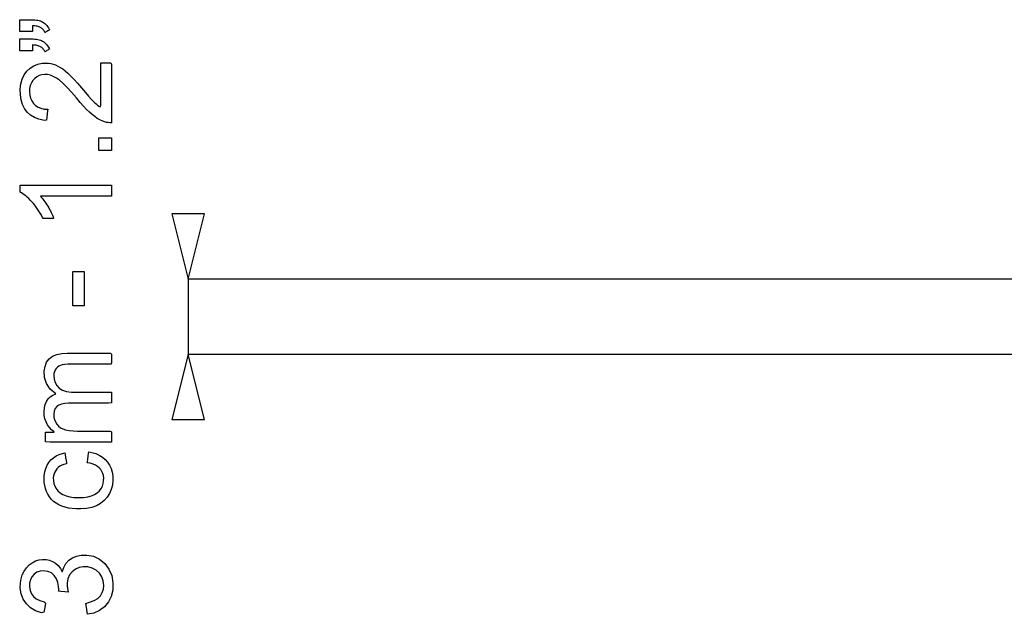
# Model space of a CAD drawing. Extents: x -538 to 1263, y -2592 to 1131.
# Tile 4 of 10: x -105 to 276, y -1236 to -1006. Entities that reach past the tile are written whole.
import ezdxf

# ---------------------------------------------------------------- set-up
doc = ezdxf.new("R2010")
doc.units = 0
doc.layers.get('0').update_dxf_attribs({"linetype": 'CONTINUOUS'})

msp = doc.modelspace()

# ---------------------------------------------------------------- linework, layer by layer
for p, q in [((-105.19, -1005.79), (-105.09, -1005.78)), ((-105.19, -1006.06), (-105.19, -1005.79)), ((-105.19, -1006.63), (-105.19, -1006.06)), ((-105.19, -1007.39), (-105.19, -1006.63)), ((-105.09, -1005.78), (-104.7, -1005.78)), ((-104.7, -1005.78), (-104.12, -1005.78)), ((-104.12, -1005.78), (-103.41, -1005.78)), ((-103.41, -1005.78), (-102.69, -1005.78)), ((-102.69, -1005.78), (-102.03, -1005.78)), ((-102.03, -1005.78), (-101.52, -1005.78)), ((-101.52, -1005.78), (-101.25, -1005.78)), ((-101.25, -1005.78), (-100.72, -1005.79)), ((-100.72, -1005.79), (-99.99, -1005.81)), ((-99.99, -1005.81), (-99.31, -1005.86)), ((-99.31, -1005.86), (-98.69, -1005.93)), ((-98.69, -1005.93), (-98.13, -1006.03)), ((-98.13, -1006.03), (-97.62, -1006.14)), ((-97.62, -1006.14), (-97.16, -1006.28)), ((-97.16, -1006.28), (-96.76, -1006.44)), ((-96.76, -1006.44), (-96.34, -1006.67)), ((-96.34, -1006.67), (-95.89, -1006.96)), ((-95.89, -1006.96), (-95.47, -1007.29)), ((-105.19, -1008.24), (-105.19, -1007.39)), ((-105.19, -1009.07), (-105.19, -1008.24)), ((-105.19, -1009.77), (-105.19, -1009.07)), ((-105.19, -1010.26), (-105.19, -1009.77)), ((-105.19, -1010.41), (-105.19, -1010.26)), ((-104.93, -1010.41), (-105.19, -1010.41)), ((-104.35, -1010.41), (-104.93, -1010.41)), ((-103.54, -1010.41), (-104.35, -1010.41)), ((-102.63, -1010.41), (-103.54, -1010.41)), ((-101.73, -1010.41), (-102.63, -1010.41)), ((-100.94, -1010.41), (-101.73, -1010.41)), ((-100.39, -1010.41), (-100.94, -1010.41)), ((-100.18, -1010.41), (-100.39, -1010.41)), ((-99.75, -1008.18), (-100.18, -1008.16)), ((-100.18, -1008.16), (-100.18, -1008.27)), ((-100.18, -1008.27), (-100.18, -1008.53)), ((-100.18, -1008.53), (-100.18, -1008.9)), ((-100.18, -1008.9), (-100.18, -1009.31)), ((-100.18, -1009.31), (-100.18, -1009.71)), ((-100.18, -1009.71), (-100.18, -1010.07)), ((-100.18, -1010.07), (-100.18, -1010.32)), ((-100.18, -1010.32), (-100.18, -1010.41)), ((-99.3, -1008.22), (-99.75, -1008.18)), ((-98.87, -1008.28), (-99.3, -1008.22)), ((-98.46, -1008.35), (-98.87, -1008.28)), ((-98.09, -1008.45), (-98.46, -1008.35)), ((-97.73, -1008.56), (-98.09, -1008.45)), ((-97.41, -1008.68), (-97.73, -1008.56)), ((-97.11, -1008.83), (-97.41, -1008.68)), ((-96.83, -1008.99), (-97.11, -1008.83)), ((-96.58, -1009.17), (-96.83, -1008.99)), ((-96.34, -1009.38), (-96.58, -1009.17)), ((-96.12, -1009.6), (-96.34, -1009.38)), ((-95.92, -1009.84), (-96.12, -1009.6)), ((-95.73, -1010.1), (-95.92, -1009.84)), ((-95.57, -1010.39), (-95.73, -1010.1)), ((-95.42, -1010.69), (-95.57, -1010.39)), ((-95.47, -1007.29), (-95.08, -1007.65)), ((-95.35, -1010.77), (-95.42, -1010.69)), ((-95.19, -1010.68), (-95.35, -1010.77)), ((-94.95, -1010.53), (-95.19, -1010.68)), ((-95.08, -1007.65), (-94.72, -1008.05)), ((-94.65, -1010.34), (-94.95, -1010.53)), ((-94.72, -1008.05), (-94.39, -1008.48)), ((-94.34, -1010.15), (-94.65, -1010.34)), ((-94.39, -1008.48), (-94.09, -1008.94)), ((-94.05, -1009.97), (-94.34, -1010.15)), ((-94.09, -1008.94), (-93.82, -1009.45)), ((-93.82, -1009.83), (-94.05, -1009.97)), ((-93.82, -1009.45), (-93.69, -1009.75)), ((-93.69, -1009.75), (-93.82, -1009.83)), ((-105.19, -1013.23), (-105.09, -1013.22)), ((-105.19, -1013.5), (-105.19, -1013.23)), ((-105.19, -1014.07), (-105.19, -1013.5)), ((-105.19, -1014.83), (-105.19, -1014.07)), ((-105.09, -1013.22), (-104.7, -1013.22)), ((-104.7, -1013.22), (-104.12, -1013.22)), ((-104.12, -1013.22), (-103.41, -1013.22)), ((-103.41, -1013.22), (-102.69, -1013.22)), ((-102.69, -1013.22), (-102.03, -1013.22)), ((-102.03, -1013.22), (-101.52, -1013.22)), ((-101.52, -1013.22), (-101.25, -1013.22)), ((-101.25, -1013.22), (-100.72, -1013.22)), ((-100.72, -1013.22), (-99.99, -1013.25)), ((-99.99, -1013.25), (-99.31, -1013.3)), ((-99.31, -1013.3), (-98.69, -1013.37)), ((-98.69, -1013.37), (-98.13, -1013.46)), ((-98.13, -1013.46), (-97.62, -1013.58)), ((-97.62, -1013.58), (-97.16, -1013.72)), ((-97.16, -1013.72), (-96.76, -1013.88)), ((-96.76, -1013.88), (-96.34, -1014.11)), ((-96.34, -1014.11), (-95.89, -1014.4)), ((-95.89, -1014.4), (-95.47, -1014.72)), ((-95.47, -1014.72), (-95.08, -1015.09)), ((-105.19, -1015.67), (-105.19, -1014.83)), ((-105.19, -1016.5), (-105.19, -1015.67)), ((-105.19, -1017.21), (-105.19, -1016.5)), ((-105.19, -1017.69), (-105.19, -1017.21)), ((-105.19, -1017.85), (-105.19, -1017.69)), ((-104.93, -1017.85), (-105.19, -1017.85)), ((-104.35, -1017.85), (-104.93, -1017.85)), ((-103.54, -1017.85), (-104.35, -1017.85)), ((-102.63, -1017.85), (-103.54, -1017.85)), ((-101.73, -1017.85), (-102.63, -1017.85)), ((-100.94, -1017.85), (-101.73, -1017.85)), ((-100.39, -1017.85), (-100.94, -1017.85)), ((-100.18, -1017.85), (-100.39, -1017.85)), ((-99.75, -1015.61), (-100.18, -1015.59)), ((-100.18, -1015.59), (-100.18, -1015.71)), ((-100.18, -1015.71), (-100.18, -1015.97)), ((-100.18, -1015.97), (-100.18, -1016.33)), ((-100.18, -1016.33), (-100.18, -1016.74)), ((-100.18, -1016.74), (-100.18, -1017.15)), ((-100.18, -1017.15), (-100.18, -1017.5)), ((-100.18, -1017.5), (-100.18, -1017.75)), ((-100.18, -1017.75), (-100.18, -1017.85)), ((-99.3, -1015.66), (-99.75, -1015.61)), ((-98.87, -1015.71), (-99.3, -1015.66)), ((-98.46, -1015.79), (-98.87, -1015.71)), ((-98.09, -1015.88), (-98.46, -1015.79)), ((-97.73, -1015.99), (-98.09, -1015.88)), ((-97.41, -1016.12), (-97.73, -1015.99)), ((-97.11, -1016.26), (-97.41, -1016.12)), ((-96.83, -1016.43), (-97.11, -1016.26)), ((-96.58, -1016.61), (-96.83, -1016.43)), ((-96.34, -1016.81), (-96.58, -1016.61)), ((-96.12, -1017.03), (-96.34, -1016.81)), ((-95.92, -1017.28), (-96.12, -1017.03)), ((-95.73, -1017.54), (-95.92, -1017.28)), ((-95.57, -1017.82), (-95.73, -1017.54)), ((-95.42, -1018.12), (-95.57, -1017.82)), ((-95.35, -1018.21), (-95.42, -1018.12)), ((-95.19, -1018.11), (-95.35, -1018.21)), ((-94.95, -1017.96), (-95.19, -1018.11)), ((-95.08, -1015.09), (-94.72, -1015.48)), ((-94.65, -1017.78), (-94.95, -1017.96)), ((-94.72, -1015.48), (-94.39, -1015.91)), ((-94.34, -1017.58), (-94.65, -1017.78)), ((-94.39, -1015.91), (-94.09, -1016.38)), ((-94.05, -1017.4), (-94.34, -1017.58)), ((-94.09, -1016.38), (-93.82, -1016.88)), ((-93.82, -1017.26), (-94.05, -1017.4)), ((-93.82, -1016.88), (-93.69, -1017.18)), ((-93.69, -1017.18), (-93.82, -1017.26)), ((-103.44, -1027.2), (-102.39, -1025.76)), ((-102.39, -1025.76), (-101.11, -1024.56)), ((-101.11, -1024.56), (-99.71, -1023.63)), ((-99.71, -1023.63), (-98.17, -1023)), ((-98.17, -1023), (-96.51, -1022.65)), ((-96.51, -1022.65), (-94.96, -1022.58)), ((-94.96, -1022.58), (-94.04, -1022.64)), ((-94.04, -1022.64), (-93.12, -1022.79)), ((-93.12, -1022.79), (-92.21, -1023.02)), ((-92.21, -1023.02), (-91.31, -1023.34)), ((-91.31, -1023.34), (-90.4, -1023.74)), ((-90.4, -1023.74), (-89.48, -1024.26)), ((-89.48, -1024.26), (-88.54, -1024.88)), ((-88.54, -1024.88), (-87.57, -1025.62)), ((-87.57, -1025.62), (-86.59, -1026.47)), ((-73.81, -1022.52), (-73.3, -1022.52)), ((-73.81, -1024.66), (-73.81, -1022.52)), ((-73.81, -1029.6), (-73.81, -1024.66)), ((-73.3, -1022.52), (-72.11, -1022.52)), ((-72.11, -1022.52), (-70.78, -1022.52)), ((-70.78, -1022.52), (-69.83, -1022.52)), ((-69.83, -1022.52), (-69.66, -1023.18)), ((-69.66, -1023.18), (-69.66, -1028.14)), ((-104.72, -1030.69), (-104.22, -1028.84)), ((-104.22, -1028.84), (-103.44, -1027.2)), ((-100.1, -1029.38), (-100.68, -1030.31)), ((-99.35, -1028.56), (-100.1, -1029.38)), ((-98.51, -1027.91), (-99.35, -1028.56)), ((-97.59, -1027.43), (-98.51, -1027.91)), ((-96.59, -1027.13), (-97.59, -1027.43)), ((-95.51, -1027.01), (-96.59, -1027.13)), ((-94.42, -1027.08), (-95.51, -1027.01)), ((-93.3, -1027.33), (-94.42, -1027.08)), ((-92.16, -1027.78), (-93.3, -1027.33)), ((-90.99, -1028.43), (-92.16, -1027.78)), ((-89.78, -1029.28), (-90.99, -1028.43)), ((-88.42, -1030.44), (-89.78, -1029.28)), ((-86.59, -1026.47), (-85.48, -1027.52)), ((-85.48, -1027.52), (-84.22, -1028.84)), ((-84.22, -1028.84), (-82.79, -1030.4)), ((-73.81, -1035.15), (-73.81, -1029.6)), ((-69.66, -1028.14), (-69.66, -1035.54)), ((-104.96, -1032.74), (-104.72, -1030.69)), ((-104.92, -1034.9), (-104.96, -1032.74)), ((-101.33, -1032.5), (-101.4, -1033.75)), ((-101.4, -1033.75), (-101.29, -1035.06)), ((-101.09, -1031.35), (-101.33, -1032.5)), ((-100.68, -1030.31), (-101.09, -1031.35)), ((-86.88, -1031.97), (-88.42, -1030.44)), ((-85.15, -1033.85), (-86.88, -1031.97)), ((-82.79, -1030.4), (-81.2, -1032.23)), ((-81.2, -1032.23), (-79.71, -1033.99)), ((-104.64, -1036.88), (-104.92, -1034.9)), ((-104.1, -1038.66), (-104.64, -1036.88)), ((-101.29, -1035.06), (-101, -1036.24)), ((-101, -1036.24), (-100.54, -1037.29)), ((-100.54, -1037.29), (-99.89, -1038.23)), ((-83.22, -1036.1), (-85.15, -1033.85)), ((-81.72, -1037.91), (-83.22, -1036.1)), ((-79.71, -1033.99), (-78.5, -1035.4)), ((-78.5, -1035.4), (-77.5, -1036.53)), ((-77.5, -1036.53), (-76.7, -1037.4)), ((-76.7, -1037.4), (-76.11, -1037.99)), ((-73.81, -1039.09), (-73.81, -1035.15)), ((-69.66, -1035.54), (-69.66, -1042.39)), ((-103.31, -1040.25), (-104.1, -1038.66)), ((-102.27, -1041.64), (-103.31, -1040.25)), ((-99.89, -1038.23), (-99.06, -1039.04)), ((-99.06, -1039.04), (-98.09, -1039.68)), ((-98.09, -1039.68), (-96.98, -1040.14)), ((-96.98, -1040.14), (-95.74, -1040.42)), ((-95.74, -1040.42), (-94.35, -1040.52)), ((-94.4, -1041.07), (-94.54, -1042.34)), ((-94.35, -1040.52), (-94.4, -1041.07)), ((-80.47, -1039.33), (-81.72, -1037.91)), ((-79.3, -1040.58), (-80.47, -1039.33)), ((-78.19, -1041.66), (-79.3, -1040.58)), ((-76.11, -1037.99), (-75.59, -1038.46)), ((-75.59, -1038.46), (-75.08, -1038.88)), ((-75.08, -1038.88), (-74.57, -1039.27)), ((-74.57, -1039.27), (-74.05, -1039.62)), ((-74.05, -1039.62), (-73.81, -1039.09)), ((-100.99, -1042.81), (-102.27, -1041.64)), ((-99.48, -1043.73), (-100.99, -1042.81)), ((-97.74, -1044.4), (-99.48, -1043.73)), ((-95.77, -1044.84), (-97.74, -1044.4)), ((-94.79, -1044.78), (-95.77, -1044.84)), ((-94.68, -1043.76), (-94.79, -1044.78)), ((-94.54, -1042.34), (-94.68, -1043.76)), ((-77.16, -1042.58), (-78.19, -1041.66)), ((-76.14, -1043.37), (-77.16, -1042.58)), ((-75.11, -1044.05), (-76.14, -1043.37)), ((-74.08, -1044.64), (-75.11, -1044.05)), ((-73.04, -1045.12), (-74.08, -1044.64)), ((-72.26, -1045.41), (-73.04, -1045.12)), ((-69.66, -1042.39), (-69.66, -1045.74)), ((-71.61, -1045.58), (-72.26, -1045.41)), ((-70.95, -1045.7), (-71.61, -1045.58)), ((-70.28, -1045.76), (-70.95, -1045.7)), ((-69.66, -1045.74), (-70.28, -1045.76)), ((-74.58, -1051.58), (-74.53, -1051.53)), ((-74.58, -1051.95), (-74.58, -1051.58)), ((-74.58, -1052.61), (-74.58, -1051.95)), ((-74.58, -1053.43), (-74.58, -1052.61)), ((-74.53, -1051.53), (-74.15, -1051.53)), ((-74.15, -1051.53), (-73.5, -1051.53)), ((-73.5, -1051.53), (-72.68, -1051.53)), ((-72.68, -1051.53), (-71.79, -1051.53)), ((-71.79, -1051.53), (-70.94, -1051.53)), ((-70.94, -1051.53), (-70.23, -1051.53)), ((-70.23, -1051.53), (-69.78, -1051.53)), ((-69.78, -1051.53), (-69.66, -1051.54)), ((-69.66, -1051.54), (-69.66, -1051.83)), ((-69.66, -1051.83), (-69.66, -1052.42)), ((-69.66, -1052.42), (-69.66, -1053.21)), ((-74.58, -1054.32), (-74.58, -1053.43)), ((-74.58, -1055.17), (-74.58, -1054.32)), ((-74.58, -1055.87), (-74.58, -1055.17)), ((-74.58, -1056.33), (-74.58, -1055.87)), ((-74.57, -1056.44), (-74.58, -1056.33)), ((-74.28, -1056.44), (-74.57, -1056.44)), ((-73.68, -1056.44), (-74.28, -1056.44)), ((-72.89, -1056.44), (-73.68, -1056.44)), ((-72.01, -1056.44), (-72.89, -1056.44)), ((-71.14, -1056.44), (-72.01, -1056.44)), ((-70.39, -1056.44), (-71.14, -1056.44)), ((-69.86, -1056.44), (-70.39, -1056.44)), ((-69.66, -1056.44), (-69.86, -1056.44)), ((-69.66, -1053.21), (-69.66, -1054.1)), ((-69.66, -1054.1), (-69.66, -1054.97)), ((-69.66, -1054.97), (-69.66, -1055.72)), ((-69.66, -1055.72), (-69.66, -1056.24)), ((-69.66, -1056.24), (-69.66, -1056.44)), ((-104.98, -1070.02), (-104.96, -1069.92)), ((-104.98, -1070.31), (-104.98, -1070.02)), ((-104.98, -1070.73), (-104.98, -1070.31)), ((-104.98, -1071.23), (-104.98, -1070.73)), ((-104.98, -1071.74), (-104.98, -1071.23)), ((-104.98, -1072.19), (-104.98, -1071.74)), ((-104.96, -1069.92), (-103.17, -1069.92)), ((-103.17, -1069.92), (-99.04, -1069.92)), ((-99.04, -1069.92), (-93.38, -1069.92)), ((-93.38, -1069.92), (-86.96, -1069.92)), ((-86.96, -1069.92), (-80.58, -1069.92)), ((-80.58, -1069.92), (-75.05, -1069.92)), ((-75.05, -1069.92), (-71.14, -1069.92)), ((-71.14, -1069.92), (-69.66, -1069.92)), ((-69.66, -1069.92), (-69.66, -1070.11)), ((-69.66, -1070.11), (-69.66, -1070.58)), ((-69.66, -1070.58), (-69.66, -1071.26)), ((-69.66, -1071.26), (-69.66, -1072.04)), ((-104.98, -1072.54), (-104.98, -1072.19)), ((-104.98, -1072.7), (-104.98, -1072.54)), ((-104.54, -1072.94), (-104.98, -1072.7)), ((-103.97, -1073.28), (-104.54, -1072.94)), ((-103.4, -1073.67), (-103.97, -1073.28)), ((-102.82, -1074.1), (-103.4, -1073.67)), ((-102.24, -1074.58), (-102.82, -1074.1)), ((-101.66, -1075.12), (-102.24, -1074.58)), ((-101.07, -1075.7), (-101.66, -1075.12)), ((-100.47, -1076.33), (-101.07, -1075.7)), ((-95.49, -1074.24), (-97.12, -1074.24)), ((-97.12, -1074.24), (-96.89, -1074.55)), ((-96.89, -1074.55), (-96.53, -1074.97)), ((-96.53, -1074.97), (-96.16, -1075.42)), ((-96.16, -1075.42), (-95.79, -1075.91)), ((-92.11, -1074.24), (-95.49, -1074.24)), ((-87.6, -1074.24), (-92.11, -1074.24)), ((-82.57, -1074.24), (-87.6, -1074.24)), ((-77.65, -1074.24), (-82.57, -1074.24)), ((-73.45, -1074.24), (-77.65, -1074.24)), ((-70.58, -1074.24), (-73.45, -1074.24)), ((-69.66, -1074.24), (-70.58, -1074.24)), ((-69.66, -1072.04), (-69.66, -1072.82)), ((-69.66, -1072.82), (-69.66, -1073.52)), ((-69.66, -1073.52), (-69.66, -1074.02)), ((-69.66, -1074.02), (-69.66, -1074.24)), ((-99.88, -1077), (-100.47, -1076.33)), ((-99.31, -1077.7), (-99.88, -1077)), ((-98.76, -1078.43), (-99.31, -1077.7)), ((-98.23, -1079.18), (-98.76, -1078.43)), ((-97.72, -1079.97), (-98.23, -1079.18)), ((-95.79, -1075.91), (-95.43, -1076.42)), ((-95.43, -1076.42), (-95.06, -1076.96)), ((-95.06, -1076.96), (-94.69, -1077.53)), ((-94.69, -1077.53), (-94.33, -1078.13)), ((-94.33, -1078.13), (-93.96, -1078.74)), ((-93.96, -1078.74), (-93.62, -1079.35)), ((-93.62, -1079.35), (-93.31, -1079.94)), ((-97.24, -1080.78), (-97.72, -1079.97)), ((-96.78, -1081.62), (-97.24, -1080.78)), ((-96.34, -1082.48), (-96.78, -1081.62)), ((-96.09, -1082.88), (-96.34, -1082.48)), ((-95.75, -1082.88), (-96.09, -1082.88)), ((-95.17, -1082.88), (-95.75, -1082.88)), ((-94.44, -1082.88), (-95.17, -1082.88)), ((-93.68, -1082.88), (-94.44, -1082.88)), ((-92.96, -1082.88), (-93.68, -1082.88)), ((-93.31, -1079.94), (-93.01, -1080.52)), ((-93.01, -1080.52), (-92.74, -1081.07)), ((-92.38, -1082.88), (-92.96, -1082.88)), ((-92.74, -1081.07), (-92.49, -1081.62)), ((-92.49, -1081.62), (-92.26, -1082.14)), ((-92.03, -1082.88), (-92.38, -1082.88)), ((-92.26, -1082.14), (-92.06, -1082.66)), ((-92.06, -1082.66), (-92.03, -1082.88)), ((-33.59, -1081.1), (-46.19, -1081.1)), ((-46.19, -1081.1), (-39.89, -1106.32)), ((-39.89, -1106.32), (-33.59, -1081.1)), ((-84.56, -1103.55), (-84.52, -1103.41)), ((-84.56, -1104.57), (-84.56, -1103.55)), ((-84.56, -1106.33), (-84.56, -1104.57)), ((-84.52, -1103.41), (-84.18, -1103.41)), ((-84.18, -1103.41), (-83.61, -1103.41)), ((-83.61, -1103.41), (-82.88, -1103.41)), ((-82.88, -1103.41), (-82.1, -1103.41)), ((-82.1, -1103.41), (-81.35, -1103.41)), ((-81.35, -1103.41), (-80.72, -1103.41)), ((-80.72, -1103.41), (-80.32, -1103.41)), ((-80.32, -1103.41), (-80.22, -1103.45)), ((-80.22, -1103.45), (-80.22, -1104.23)), ((-80.22, -1104.23), (-80.22, -1105.83)), ((-80.22, -1105.83), (-80.22, -1107.97)), ((-84.56, -1108.55), (-84.56, -1106.33)), ((-84.56, -1110.95), (-84.56, -1108.55)), ((-80.22, -1107.97), (-80.22, -1110.35)), ((582.87, -1106.32), (-40.1, -1106.32)), ((-39.89, -1106.32), (-39.89, -1135.6)), ((-84.56, -1113.24), (-84.56, -1110.95)), ((-84.56, -1115.14), (-84.56, -1113.24)), ((-80.22, -1110.35), (-80.22, -1112.69)), ((-80.22, -1112.69), (-80.22, -1114.72)), ((-84.56, -1116.37), (-84.56, -1115.14)), ((-84.55, -1116.68), (-84.56, -1116.37)), ((-84.29, -1116.68), (-84.55, -1116.68)), ((-83.77, -1116.68), (-84.29, -1116.68)), ((-83.07, -1116.68), (-83.77, -1116.68)), ((-82.29, -1116.68), (-83.07, -1116.68)), ((-81.52, -1116.68), (-82.29, -1116.68)), ((-80.86, -1116.68), (-81.52, -1116.68)), ((-80.4, -1116.68), (-80.86, -1116.68)), ((-80.22, -1116.68), (-80.4, -1116.68)), ((-80.22, -1114.72), (-80.22, -1116.14)), ((-80.22, -1116.14), (-80.22, -1116.68)), ((-93.78, -1137.26), (-92.48, -1136.23)), ((-92.48, -1136.23), (-90.82, -1135.52)), ((-90.82, -1135.52), (-88.81, -1135.13)), ((-88.81, -1135.13), (-86.83, -1135.05)), ((-86.83, -1135.05), (-81.98, -1135.05)), ((-81.98, -1135.05), (-74.83, -1135.05)), ((-74.83, -1135.05), (-69.98, -1135.05)), ((-69.98, -1135.05), (-69.66, -1135.5)), ((-69.66, -1135.5), (-69.66, -1137.07)), ((-39.89, -1135.6), (-46.19, -1160.82)), ((584.13, -1135.6), (-40.1, -1135.6)), ((-33.59, -1160.82), (-39.89, -1135.6)), ((-95.69, -1142.04), (-95.38, -1140.17)), ((-95.38, -1140.17), (-94.75, -1138.57)), ((-94.75, -1138.57), (-93.78, -1137.26)), ((-90.58, -1140.45), (-91.04, -1140.95)), ((-90.05, -1140.05), (-90.58, -1140.45)), ((-89.44, -1139.77), (-90.05, -1140.05)), ((-88.69, -1139.56), (-89.44, -1139.77)), ((-87.71, -1139.43), (-88.69, -1139.56)), ((-86.5, -1139.36), (-87.71, -1139.43)), ((-85.07, -1139.35), (-86.5, -1139.36)), ((-80.06, -1139.35), (-85.07, -1139.35)), ((-73.54, -1139.35), (-80.06, -1139.35)), ((-69.74, -1139.35), (-73.54, -1139.35)), ((-69.66, -1138.72), (-69.74, -1139.35)), ((-69.66, -1137.07), (-69.66, -1138.72)), ((-95.6, -1144.42), (-95.69, -1142.04)), ((-94.85, -1146.83), (-95.6, -1144.42)), ((-91.9, -1142.97), (-91.97, -1143.76)), ((-91.97, -1143.76), (-91.87, -1145.12)), ((-91.72, -1142.23), (-91.9, -1142.97)), ((-91.44, -1141.56), (-91.72, -1142.23)), ((-91.04, -1140.95), (-91.44, -1141.56)), ((-93.4, -1148.95), (-94.85, -1146.83)), ((-91.87, -1145.12), (-91.49, -1146.43)), ((-91.49, -1146.43), (-90.83, -1147.59)), ((-90.83, -1147.59), (-89.89, -1148.61)), ((-94.14, -1152.79), (-93.32, -1151.96)), ((-91.25, -1150.79), (-93.4, -1148.95)), ((-93.32, -1151.96), (-92.36, -1151.29)), ((-92.36, -1151.29), (-91.25, -1150.79)), ((-89.89, -1148.61), (-88.62, -1149.39)), ((-88.62, -1149.39), (-87.02, -1149.89)), ((-87.02, -1149.89), (-85.08, -1150.11)), ((-85.08, -1150.11), (-82.93, -1150.12)), ((-82.93, -1150.12), (-77.51, -1150.12)), ((-77.51, -1150.12), (-71.81, -1150.12)), ((-71.81, -1150.12), (-69.66, -1150.14)), ((-69.66, -1150.14), (-69.66, -1151.16)), ((-69.66, -1151.16), (-69.66, -1152.91)), ((-95.6, -1156.28), (-95.29, -1154.96)), ((-95.29, -1154.96), (-94.81, -1153.79)), ((-94.81, -1153.79), (-94.14, -1152.79)), ((-90.86, -1155.76), (-91.46, -1156.55)), ((-90.04, -1155.18), (-90.86, -1155.76)), ((-88.99, -1154.77), (-90.04, -1155.18)), ((-87.72, -1154.52), (-88.99, -1154.77)), ((-86.22, -1154.43), (-87.72, -1154.52)), ((-83.05, -1154.43), (-86.22, -1154.43)), ((-76.46, -1154.43), (-83.05, -1154.43)), ((-70.8, -1154.43), (-76.46, -1154.43)), ((-69.66, -1154.26), (-70.8, -1154.43)), ((-69.66, -1152.91), (-69.66, -1154.26)), ((-95.71, -1157.76), (-95.6, -1156.28)), ((-95.65, -1159.17), (-95.71, -1157.76)), ((-95.41, -1160.48), (-95.65, -1159.17)), ((-91.83, -1157.55), (-91.97, -1158.75)), ((-91.97, -1158.75), (-91.92, -1159.8)), ((-91.46, -1156.55), (-91.83, -1157.55)), ((-94.99, -1161.7), (-95.41, -1160.48)), ((-94.39, -1162.83), (-94.99, -1161.7)), ((-93.66, -1163.85), (-94.39, -1162.83)), ((-91.92, -1159.8), (-91.71, -1160.77)), ((-91.71, -1160.77), (-91.36, -1161.68)), ((-91.36, -1161.68), (-90.85, -1162.56)), ((-90.85, -1162.56), (-90.21, -1163.32)), ((-90.21, -1163.32), (-89.42, -1163.95)), ((-46.19, -1160.82), (-33.59, -1160.82)), ((-95.14, -1165.73), (-94.62, -1165.71)), ((-95.14, -1166.64), (-95.14, -1165.73)), ((-95.14, -1168.21), (-95.14, -1166.64)), ((-94.62, -1165.71), (-93.25, -1165.71)), ((-92.82, -1164.74), (-93.66, -1163.85)), ((-93.25, -1165.71), (-91.94, -1165.71)), ((-91.86, -1165.51), (-92.82, -1164.74)), ((-91.94, -1165.71), (-91.86, -1165.51)), ((-89.42, -1163.95), (-88.5, -1164.44)), ((-88.5, -1164.44), (-87.4, -1164.81)), ((-87.4, -1164.81), (-86.06, -1165.07)), ((-86.06, -1165.07), (-84.46, -1165.21)), ((-84.46, -1165.21), (-82.82, -1165.25)), ((-82.82, -1165.25), (-79.69, -1165.25)), ((-79.69, -1165.25), (-74.32, -1165.25)), ((-74.32, -1165.25), (-70.19, -1165.25)), ((-70.19, -1165.25), (-69.66, -1165.55)), ((-69.66, -1165.55), (-69.66, -1167.03)), ((-69.66, -1167.03), (-69.66, -1168.74)), ((-95.14, -1169.42), (-95.14, -1168.21)), ((-93.39, -1169.57), (-95.14, -1169.42)), ((-84.68, -1169.57), (-93.39, -1169.57)), ((-74.54, -1169.57), (-84.68, -1169.57)), ((-69.66, -1169.57), (-74.54, -1169.57)), ((-69.66, -1168.74), (-69.66, -1169.57)), ((-92.15, -1175.6), (-91.08, -1174.89)), ((-91.08, -1174.89), (-89.88, -1174.32)), ((-89.88, -1174.32), (-88.56, -1173.88)), ((-88.56, -1173.88), (-87.65, -1173.73)), ((-87.65, -1173.73), (-87.55, -1174.38)), ((-87.55, -1174.38), (-87.38, -1175.46)), ((-78.82, -1176.14), (-78.66, -1174.94)), ((-78.66, -1174.94), (-78.52, -1173.88)), ((-78.52, -1173.88), (-78.45, -1173.3)), ((-78.45, -1173.3), (-77.25, -1173.5)), ((-77.25, -1173.5), (-75.75, -1173.96)), ((-75.75, -1173.96), (-74.39, -1174.58)), ((-74.39, -1174.58), (-73.17, -1175.35)), ((-95.08, -1179.74), (-94.57, -1178.53)), ((-94.57, -1178.53), (-93.9, -1177.43)), ((-93.9, -1177.43), (-93.09, -1176.45)), ((-93.09, -1176.45), (-92.15, -1175.6)), ((-88.86, -1178.5), (-89.59, -1178.9)), ((-88.03, -1178.16), (-88.86, -1178.5)), ((-87.11, -1177.89), (-88.03, -1178.16)), ((-87.38, -1175.46), (-87.2, -1176.63)), ((-87.2, -1176.63), (-87.06, -1177.55)), ((-87.06, -1177.55), (-87.11, -1177.89)), ((-79, -1177.51), (-78.94, -1177.11)), ((-77.83, -1177.73), (-79, -1177.51)), ((-78.94, -1177.11), (-78.82, -1176.14)), ((-76.78, -1178.04), (-77.83, -1177.73)), ((-75.85, -1178.44), (-76.78, -1178.04)), ((-75.04, -1178.92), (-75.85, -1178.44)), ((-73.17, -1175.35), (-72.09, -1176.28)), ((-72.09, -1176.28), (-71.14, -1177.35)), ((-71.14, -1177.35), (-70.38, -1178.53)), ((-70.38, -1178.53), (-69.79, -1179.81)), ((-95.72, -1183.97), (-95.66, -1182.48)), ((-95.66, -1182.48), (-95.44, -1181.05)), ((-95.44, -1181.05), (-95.08, -1179.74)), ((-92.07, -1182.56), (-92.16, -1183.33)), ((-91.89, -1181.82), (-92.07, -1182.56)), ((-91.62, -1181.14), (-91.89, -1181.82)), ((-91.25, -1180.5), (-91.62, -1181.14)), ((-90.79, -1179.9), (-91.25, -1180.5)), ((-90.24, -1179.37), (-90.79, -1179.9)), ((-89.59, -1178.9), (-90.24, -1179.37)), ((-74.36, -1179.5), (-75.04, -1178.92)), ((-73.79, -1180.16), (-74.36, -1179.5)), ((-73.34, -1180.89), (-73.79, -1180.16)), ((-73, -1181.67), (-73.34, -1180.89)), ((-72.77, -1182.51), (-73, -1181.67)), ((-72.65, -1183.42), (-72.77, -1182.51)), ((-69.79, -1179.81), (-69.38, -1181.18)), ((-69.38, -1181.18), (-69.14, -1182.64)), ((-95.65, -1185.2), (-95.72, -1183.97)), ((-95.47, -1186.39), (-95.65, -1185.2)), ((-95.18, -1187.55), (-95.47, -1186.39)), ((-92.16, -1183.33), (-92.14, -1184.38)), ((-92.14, -1184.38), (-91.95, -1185.52)), ((-91.95, -1185.52), (-91.6, -1186.58)), ((-73.15, -1186.63), (-72.82, -1185.59)), ((-72.82, -1185.59), (-72.66, -1184.48)), ((-72.66, -1184.48), (-72.65, -1183.42)), ((-69.27, -1186.16), (-69.69, -1187.9)), ((-69.09, -1184.28), (-69.27, -1186.16)), ((-69.14, -1182.64), (-69.09, -1184.28)), ((-94.77, -1188.67), (-95.18, -1187.55)), ((-94.26, -1189.76), (-94.77, -1188.67)), ((-93.63, -1190.78), (-94.26, -1189.76)), ((-91.6, -1186.58), (-91.08, -1187.55)), ((-91.08, -1187.55), (-90.4, -1188.43)), ((-90.4, -1188.43), (-89.54, -1189.21)), ((-89.54, -1189.21), (-88.49, -1189.87)), ((-88.49, -1189.87), (-87.24, -1190.38)), ((-77.42, -1190.35), (-76.18, -1189.85)), ((-76.18, -1189.85), (-75.16, -1189.2)), ((-75.16, -1189.2), (-74.32, -1188.43)), ((-74.32, -1188.43), (-73.65, -1187.57)), ((-73.65, -1187.57), (-73.15, -1186.63)), ((-70.36, -1189.48), (-71.28, -1190.92)), ((-69.69, -1187.9), (-70.36, -1189.48)), ((-92.9, -1191.71), (-93.63, -1190.78)), ((-92.05, -1192.53), (-92.9, -1191.71)), ((-91.09, -1193.24), (-92.05, -1192.53)), ((-90.01, -1193.86), (-91.09, -1193.24)), ((-88.83, -1194.37), (-90.01, -1193.86)), ((-87.24, -1190.38), (-85.8, -1190.74)), ((-85.8, -1190.74), (-84.16, -1190.95)), ((-84.16, -1190.95), (-82.32, -1191.02)), ((-82.32, -1191.02), (-80.49, -1190.94)), ((-80.49, -1190.94), (-78.85, -1190.72)), ((-78.85, -1190.72), (-77.42, -1190.35)), ((-73.83, -1193.32), (-75.44, -1194.19)), ((-72.44, -1192.21), (-73.83, -1193.32)), ((-71.28, -1190.92), (-72.44, -1192.21)), ((-87.58, -1194.78), (-88.83, -1194.37)), ((-86.25, -1195.1), (-87.58, -1194.78)), ((-84.84, -1195.31), (-86.25, -1195.1)), ((-83.36, -1195.43), (-84.84, -1195.31)), ((-81.55, -1195.44), (-83.36, -1195.43)), ((-79.3, -1195.26), (-81.55, -1195.44)), ((-77.26, -1194.84), (-79.3, -1195.26)), ((-75.44, -1194.19), (-77.26, -1194.84)), ((-101.57, -1217.14), (-100.37, -1216.26)), ((-100.37, -1216.26), (-99.06, -1215.61)), ((-99.06, -1215.61), (-97.71, -1215.19)), ((-97.71, -1215.19), (-96.31, -1214.99)), ((-96.31, -1214.99), (-94.94, -1215.03)), ((-94.94, -1215.03), (-93.66, -1215.29)), ((-93.66, -1215.29), (-92.45, -1215.76)), ((-92.45, -1215.76), (-91.32, -1216.46)), ((-91.32, -1216.46), (-90.31, -1217.37)), ((-88.14, -1218.08), (-87.29, -1216.58)), ((-87.29, -1216.58), (-86.16, -1215.34)), ((-86.16, -1215.34), (-84.77, -1214.36)), ((-84.77, -1214.36), (-83.17, -1213.68)), ((-83.17, -1213.68), (-81.37, -1213.32)), ((-81.37, -1213.32), (-79.14, -1213.29)), ((-79.14, -1213.29), (-76.59, -1213.79)), ((-76.59, -1213.79), (-74.29, -1214.9)), ((-74.29, -1214.9), (-72.24, -1216.61)), ((-72.24, -1216.61), (-70.61, -1218.79)), ((-104.18, -1220.96), (-103.48, -1219.5)), ((-103.48, -1219.5), (-102.61, -1218.21)), ((-102.61, -1218.21), (-101.57, -1217.14)), ((-99.55, -1220.72), (-100.43, -1221.71)), ((-98.49, -1220), (-99.55, -1220.72)), ((-97.28, -1219.56), (-98.49, -1220)), ((-95.93, -1219.42), (-97.28, -1219.56)), ((-94.27, -1219.62), (-95.93, -1219.42)), ((-92.89, -1220.21), (-94.27, -1219.62)), ((-91.8, -1221.21), (-92.89, -1220.21)), ((-90.31, -1217.37), (-89.44, -1218.49)), ((-89.44, -1218.49), (-88.71, -1219.83)), ((-88.71, -1219.83), (-88.14, -1218.08)), ((-84.86, -1219.78), (-85.85, -1221.04)), ((-83.61, -1218.79), (-84.86, -1219.78)), ((-82.17, -1218.15), (-83.61, -1218.79)), ((-80.54, -1217.85), (-82.17, -1218.15)), ((-78.75, -1217.92), (-80.54, -1217.85)), ((-77.09, -1218.36), (-78.75, -1217.92)), ((-75.61, -1219.18), (-77.09, -1218.36)), ((-74.33, -1220.36), (-75.61, -1219.18)), ((-73.38, -1221.76), (-74.33, -1220.36)), ((-70.61, -1218.79), (-69.55, -1221.28)), ((-104.95, -1226.09), (-104.93, -1224.14)), ((-104.93, -1224.14), (-104.67, -1222.51)), ((-104.67, -1222.51), (-104.18, -1220.96)), ((-101.36, -1224.2), (-101.41, -1225.67)), ((-101.04, -1222.87), (-101.36, -1224.2)), ((-100.43, -1221.71), (-101.04, -1222.87)), ((-90.98, -1222.53), (-91.8, -1221.21)), ((-90.41, -1223.97), (-90.98, -1222.53)), ((-90.11, -1225.51), (-90.41, -1223.97)), ((-86.48, -1222.49), (-86.77, -1224.13)), ((-86.77, -1224.13), (-86.77, -1225.23)), ((-85.85, -1221.04), (-86.48, -1222.49)), ((-72.81, -1223.34), (-73.38, -1221.76)), ((-72.62, -1225.08), (-72.81, -1223.34)), ((-69.55, -1221.28), (-69.07, -1224.09)), ((-69.07, -1224.09), (-69.15, -1226.89)), ((-104.59, -1228.39), (-104.95, -1226.09)), ((-101.41, -1225.67), (-101.17, -1227.06)), ((-101.17, -1227.06), (-100.65, -1228.29)), ((-100.65, -1228.29), (-99.84, -1229.37)), ((-90.05, -1226.64), (-90.11, -1225.51)), ((-90.1, -1227.29), (-90.08, -1227.04)), ((-89.28, -1227.39), (-90.1, -1227.29)), ((-90.08, -1227.04), (-90.06, -1226.83)), ((-90.06, -1226.83), (-90.05, -1226.64)), ((-87.65, -1227.6), (-89.28, -1227.39)), ((-86.42, -1227.75), (-87.65, -1227.6)), ((-86.77, -1225.23), (-86.67, -1226.09)), ((-86.67, -1226.09), (-86.49, -1227.06)), ((-86.49, -1227.06), (-86.42, -1227.75)), ((-73.93, -1229.07), (-73.2, -1227.88)), ((-73.2, -1227.88), (-72.76, -1226.55)), ((-72.76, -1226.55), (-72.62, -1225.08)), ((-69.15, -1226.89), (-69.73, -1229.34)), ((-103.81, -1230.44), (-104.59, -1228.39)), ((-102.59, -1232.25), (-103.81, -1230.44)), ((-99.84, -1229.37), (-98.75, -1230.27)), ((-98.75, -1230.27), (-97.37, -1230.96)), ((-97.37, -1230.96), (-95.71, -1231.42)), ((-95.71, -1231.42), (-95.17, -1231.98)), ((-95.17, -1231.98), (-95.48, -1233.69)), ((-79.51, -1232.08), (-78.14, -1231.62)), ((-79.32, -1233.48), (-79.51, -1232.08)), ((-78.14, -1231.62), (-76.37, -1230.96)), ((-76.37, -1230.96), (-74.96, -1230.11)), ((-74.96, -1230.11), (-73.93, -1229.07)), ((-70.81, -1231.5), (-72.37, -1233.38)), ((-69.73, -1229.34), (-70.81, -1231.5)), ((-100.98, -1233.75), (-102.59, -1232.25)), ((-99.02, -1234.89), (-100.98, -1233.75)), ((-96.71, -1235.67), (-99.02, -1234.89)), ((-95.78, -1235.4), (-96.71, -1235.67)), ((-95.48, -1233.69), (-95.78, -1235.4)), ((-79.07, -1235.35), (-79.32, -1233.48)), ((-78.95, -1236.28), (-79.07, -1235.35)), ((-76.46, -1235.79), (-78.95, -1236.28)), ((-74.27, -1234.82), (-76.46, -1235.79)), ((-72.37, -1233.38), (-74.27, -1234.82))]:
    msp.add_line(p, q)

doc.saveas('drawing.dxf')
